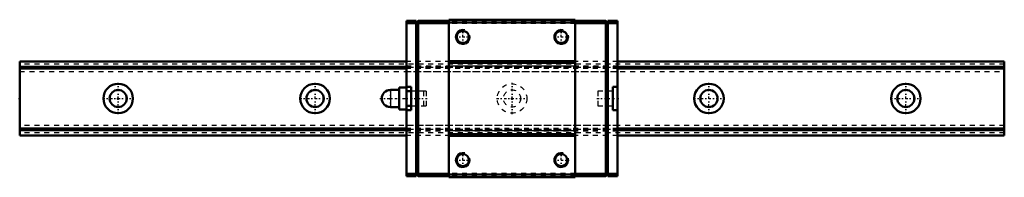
# Model space of a CAD drawing. Header units: millimetres. Extents: x -20 to 180, y -16 to 16.
import ezdxf

# ---------------------------------------------------------------- set-up
doc = ezdxf.new("R2010")
doc.units = ezdxf.units.MM
doc.linetypes.add('Center', pattern=[1.5, 0.45, -0.5, 0.05, -0.5])
doc.linetypes.add('Dashed', pattern=[2, 1, -1])
for name, color, linetype, lineweight in [('2d ConnectionPoints', 7, 'Continuous', 50), ('AM_0', 7, 'Continuous', 50), ('AM_4', 3, 'Continuous', 25), ('AM_5', 3, 'Continuous', 25), ('AM_7', 7, 'Center', 25), ('AM_9', 6, 'Dashed', 25)]:
    doc.layers.add(name, color=color, linetype=linetype, lineweight=lineweight)

# ---------------------------------------------------------------- blocks, each defined once
blk = doc.blocks.new('1_RSX_PB107_grease_nipple_0_in_RSX15MUU200LMG200PB1077850001_4')
at = {"layer": 'AM_0'}
for p, q in [((57.05, 2.25), (57.05, -2.25)), ((58.55, 2.25), (57.05, 2.25)), ((58.55, 2.25), (58.55, -2.25)), ((57.05, 1.75), (55.3, 1.75)), ((59.55, 1.5), (58.55, 1.5)), ((55.3, -1.75), (57.05, -1.75)), ((58.55, -1.5), (59.55, -1.5)), ((57.05, -2.25), (58.55, -2.25))]:
    blk.add_line(p, q, dxfattribs=at)
blk.add_arc((55.3, 0), 1.75, 90, 270, dxfattribs=at)
at = {"layer": 'AM_4'}
blk.add_line((55.3, 1.75), (55.3, -1.75), dxfattribs=at)
at = {"layer": 'AM_7'}
blk.add_line((55.3, -1.8375), (55.3, 1.8375), dxfattribs=at)
at = {"layer": 'AM_9'}
for p, q in [((62.05, 1.5), (59.55, 1.5)), ((62.05, 1.5), (62.05, -1.5)), ((59.55, -1.5), (62.05, -1.5))]:
    blk.add_line(p, q, dxfattribs=at)
blk = doc.blocks.new('2_RSX15MUUPB1071_Slider_0_in_RSX15MUU200LMG200PB1077850001_4')
at = {"layer": 'AM_0'}
for p, q in [((92.85, 16), (67.15, 16)), ((67.15, 16), (67.15, -16)), ((92.85, 16), (92.85, -16)), ((58.55, 15.8), (58.55, 2.25)), ((58.55, 15.8), (60.55, 15.8)), ((58.55, 15.3), (60.55, 15.3)), ((60.95, 15.8), (60.55, 15.4)), ((60.55, -15.8), (60.55, 15.8)), ((60.7, 15.55), (60.95, 15.3)), ((60.95, 15.8), (67.15, 15.8)), ((60.95, 15.3), (67.15, 15.3)), ((60.95, 15.3), (60.95, -15.3)), ((92.85, 15.4), (67.15, 15.4)), ((99.05, 15.8), (92.85, 15.8)), ((99.05, 15.3), (92.85, 15.3)), ((99.05, 15.8), (99.45, 15.4)), ((99.3, 15.55), (99.05, 15.3)), ((99.05, 15.3), (99.05, -15.3)), ((101.45, 15.8), (99.45, 15.8)), ((99.45, -15.8), (99.45, 15.8)), ((101.45, 15.3), (99.45, 15.3)), ((101.45, 15.8), (101.45, -15.8)), ((92.85, 7.57), (67.15, 7.57)), ((92.85, 7.25), (67.15, 7.25)), ((58.55, 2.4), (59.55, 2.4)), ((59.55, -2.4), (59.55, 2.4)), ((100.45, 2.4), (100.45, -2.4)), ((100.45, 2.4), (101.45, 2.4)), ((58.55, -2.25), (58.55, -15.8)), ((59.55, -2.4), (58.55, -2.4)), ((101.45, -2.4), (100.45, -2.4)), ((92.85, -7.25), (67.15, -7.25)), ((92.85, -7.57), (67.15, -7.57)), ((58.55, -15.3), (60.55, -15.3)), ((58.55, -15.8), (60.55, -15.8)), ((60.55, -15.4), (60.95, -15.8)), ((60.95, -15.3), (60.7, -15.55)), ((60.95, -15.3), (67.15, -15.3)), ((60.95, -15.8), (67.15, -15.8)), ((92.85, -15.4), (67.15, -15.4)), ((92.85, -16), (67.15, -16)), ((99.05, -15.3), (92.85, -15.3)), ((99.05, -15.8), (92.85, -15.8)), ((99.05, -15.3), (99.3, -15.55)), ((99.05, -15.8), (99.45, -15.4)), ((101.45, -15.3), (99.45, -15.3)), ((101.45, -15.8), (99.45, -15.8))]:
    blk.add_line(p, q, dxfattribs=at)
for centre in [(70, 12.5), (90, 12.5), (70, -12.5), (90, -12.5)]:
    blk.add_circle(centre, 1.23, dxfattribs=at)
at = {"layer": 'AM_4'}
for p, q in [((92.85, 6.59), (67.15, 6.59)), ((92.85, -6.59), (67.15, -6.59))]:
    blk.add_line(p, q, dxfattribs=at)
at = {"layer": 'AM_5'}
for centre in [(90, 12.5), (70, 12.5), (70, -12.5), (90, -12.5)]:
    blk.add_arc(centre, 1.5, 75, 15, dxfattribs=at)
at = {"layer": 'AM_7'}
for p, q in [((70, 10.93), (70, 14.07)), ((90, 10.93), (90, 14.07)), ((68.42, 12.5), (71.58, 12.5)), ((88.42, 12.5), (91.58, 12.5)), ((53.12, 0), (62.75, 0)), ((97.25, 0), (101.65, 0)), ((70, -14.07), (70, -10.93)), ((90, -14.07), (90, -10.93)), ((68.42, -12.5), (71.58, -12.5)), ((88.42, -12.5), (91.58, -12.5))]:
    blk.add_line(p, q, dxfattribs=at)
at = {"layer": 'AM_9'}
for p, q in [((60.55, 15.3), (60.95, 15.3)), ((92.85, 15.7), (67.15, 15.7)), ((92.85, 15.2), (67.15, 15.2)), ((99.45, 15.3), (99.05, 15.3)), ((58.55, 6.6), (101.45, 6.6)), ((101.45, 6.4), (58.55, 6.4)), ((101.45, 6.32), (58.55, 6.32)), ((101.45, 6.1), (58.55, 6.1)), ((58.55, 5.5), (101.45, 5.5)), ((62.55, 1.5), (59.55, 1.5)), ((62.55, 1.5), (62.55, -1.5)), ((97.45, 1.5), (97.45, -1.5)), ((100.45, 1.5), (97.45, 1.5)), ((59.55, -1.5), (62.55, -1.5)), ((97.45, -1.5), (100.45, -1.5)), ((101.45, -5.5), (58.55, -5.5)), ((101.45, -6.1), (58.55, -6.1)), ((101.45, -6.32), (58.55, -6.32)), ((101.45, -6.4), (58.55, -6.4)), ((101.45, -6.6), (58.55, -6.6)), ((60.55, -15.3), (60.95, -15.3)), ((92.85, -15.2), (67.15, -15.2)), ((92.85, -15.7), (67.15, -15.7)), ((99.45, -15.3), (99.05, -15.3))]:
    blk.add_line(p, q, dxfattribs=at)
blk = doc.blocks.new('3_RSX15M20020_Track_0_in_RSX15MUU200LMG200PB1077850001_4')
at = {"layer": 'AM_0'}
for p, q in [((58.55, 7.5), (-20, 7.5)), ((-20, 7.5), (-20, -7.5)), ((58.55, 6.4), (-20, 6.4)), ((58.55, 6.1), (-20, 6.1)), ((180, 7.5), (101.45, 7.5)), ((180, 6.4), (101.45, 6.4)), ((180, 6.1), (101.45, 6.1)), ((180, 7.5), (180, -7.5)), ((58.55, -6.1), (-20, -6.1)), ((58.55, -6.4), (-20, -6.4)), ((58.55, -7.5), (-20, -7.5)), ((180, -6.1), (101.45, -6.1)), ((180, -6.4), (101.45, -6.4)), ((180, -7.5), (101.45, -7.5))]:
    blk.add_line(p, q, dxfattribs=at)
for centre, radius in [((0, 0), 3), ((40, 0), 3), ((120, 0), 3), ((160, 0), 3), ((0, 0), 1.75), ((40, 0), 1.75), ((120, 0), 1.75), ((160, 0), 1.75)]:
    blk.add_circle(centre, radius, dxfattribs=at)
at = {"layer": 'AM_7'}
for p, q in [((0, -3.15), (0, 3.15)), ((40, -3.15), (40, 3.15)), ((80, -3.15), (80, 3.15)), ((120, -3.15), (120, 3.15)), ((160, -3.15), (160, 3.15)), ((-3.15, 0), (3.15, 0)), ((36.85, 0), (43.15, 0)), ((76.85, 0), (83.15, 0)), ((116.85, 0), (123.15, 0)), ((156.85, 0), (163.15, 0))]:
    blk.add_line(p, q, dxfattribs=at)
at = {"layer": 'AM_9'}
for p, q in [((180, 7), (-20, 7)), ((180, 6.32), (-20, 6.32)), ((101.45, 7.5), (58.55, 7.5)), ((101.45, 6.4), (58.55, 6.4)), ((101.45, 6.1), (58.55, 6.1)), ((-20, 5.5), (180, 5.5)), ((180, -5.5), (-20, -5.5)), ((180, -6.32), (-20, -6.32)), ((180, -7), (-20, -7)), ((101.45, -6.1), (58.55, -6.1)), ((101.45, -6.4), (58.55, -6.4)), ((101.45, -7.5), (58.55, -7.5))]:
    blk.add_line(p, q, dxfattribs=at)
for radius in [3, 1.75]:
    blk.add_circle((80, 0), radius, dxfattribs=at)

msp = doc.modelspace()

# ---------------------------------------------------------------- linework, layer by layer
at = {"layer": '2d ConnectionPoints'}
for p in [(-20, 0), (0, 0), (0, 0), (58.55, 0), (80, 0), (101.45, 0)]:
    msp.add_point(p, dxfattribs=at)

# ---------------------------------------------------------------- block references
for name in ['2_RSX15MUUPB1071_Slider_0_in_RSX15MUU200LMG200PB1077850001_4', '3_RSX15M20020_Track_0_in_RSX15MUU200LMG200PB1077850001_4', '1_RSX_PB107_grease_nipple_0_in_RSX15MUU200LMG200PB1077850001_4']:
    msp.add_blockref(name, (0, 0))

doc.saveas('drawing.dxf')
